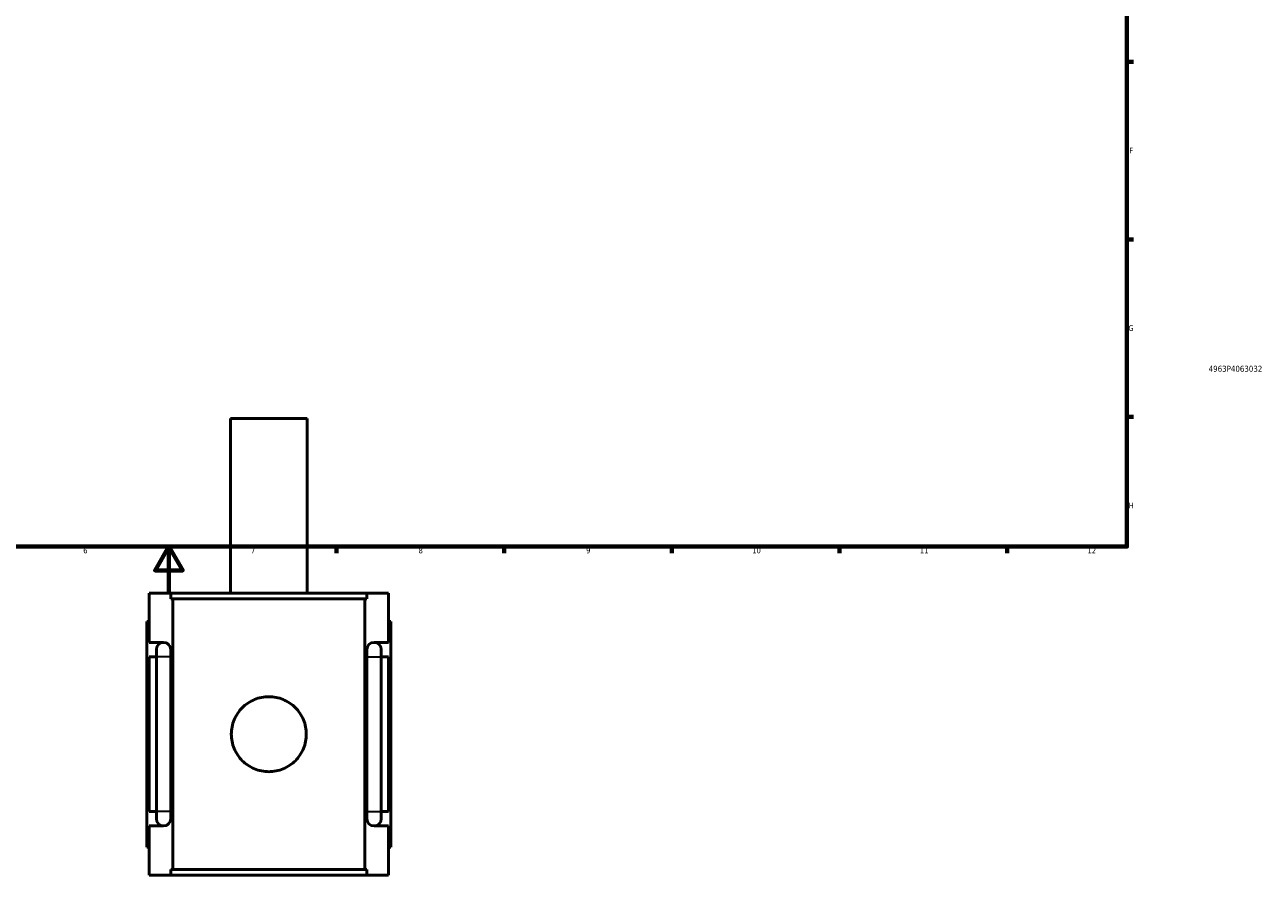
# Model space of a CAD drawing. Header units: millimetres. Extents: x -255 to 976, y -117 to 1132.
# Tile 3 of 7: x 360 to 878, y -117 to 238. Entities that reach past the tile are written whole.
import ezdxf
from ezdxf.enums import TextEntityAlignment as Align

# ---------------------------------------------------------------- set-up
doc = ezdxf.new("R2010")
doc.units = ezdxf.units.MM
for name, color, linetype, lineweight in [('Border (ANSI)', 7, 'Continuous', 70), ('Title (ISO)', 7, 'Continuous', 50), ('Visible (ANSI)', 7, 'Continuous', 50), ('Visible Narrow (ANSI)', 7, 'Continuous', 35)]:
    doc.layers.add(name, color=color, linetype=linetype, lineweight=lineweight)
doc.styles.add('Note Text (ANSI)', font='tahoma.ttf')
doc.styles.add('Note Text (ISO)', font='tahoma.ttf')

# ---------------------------------------------------------------- blocks, each defined once
blk = doc.blocks.new('Borders Default Border')
at = {"layer": 'Border (ANSI)'}
for p, q in [((821, 222.75), (823.8, 222.75)), ((821, 148.5), (823.8, 148.5)), ((821, 74.25), (823.8, 74.25)), ((490.58, 20), (490.58, 17.2)), ((560.67, 20), (560.67, 17.2)), ((630.75, 20), (630.75, 17.2)), ((700.83, 20), (700.83, 17.2)), ((770.92, 20), (770.92, 17.2))]:
    blk.add_line(p, q, dxfattribs=at)
at = {"layer": 'Border (ANSI)', "flags": 128}
for points in [[(20, 20), (20, 574), (821, 574), (821, 20), (20, 20)], [(420.5, 0), (420.5, 20), (414.73, 10), (426.27, 10), (420.5, 20)]]:
    blk.add_lwpolyline(points, dxfattribs=at)
at = {"layer": 'Border (ANSI)', "color": 5, "true_color": 0x0000ff, "char_height": 2.4, "attachment_point": 7, "style": 'Note Text (ANSI)'}
for s, insert in [('F', (821.98, 184.43)), ('G', (821.6, 110.13)), ('H', (821.73, 35.93)), ('6', (384.69, 17.15)), ('7', (454.8, 17.2)), ('8', (524.84, 17.15)), ('9', (594.92, 17.15)), ('10', (664.35, 17.15)), ('11', (734.43, 17.2)), ('12', (804.52, 17.2))]:
    blk.add_mtext(s, dxfattribs=dict(at, insert=insert))
blk = doc.blocks.new('Title Blocks ISO')
at = {"layer": 'Title (ISO)', "color": 232, "true_color": 0xca0064, "style": 'Note Text (ISO)'}
blk.add_attdef('PART_NUMBER_001', (34.16, 73.13), '', height=2.5, dxfattribs=at)
blk.add_attdef('DESCRIPTION', text='', height=2.5, dxfattribs=at).set_placement((34.09, 65.95), align=Align.TOP_LEFT)

msp = doc.modelspace()

# ---------------------------------------------------------------- linework, layer by layer
at = {"layer": 'Visible (ANSI)'}
for p, q in [((478.27, 73.53), (446.27, 73.53)), ((446.27, 0.53), (446.27, 73.53)), ((478.27, 0.53), (478.27, 73.53)), ((412.27, 0.53), (421.25, 0.53)), ((412.27, -20.07), (412.27, 0.53)), ((421.25, -1.83), (421.25, 0.53)), ((503.29, 0.53), (421.25, 0.53)), ((503.29, 0.53), (512.27, 0.53)), ((503.29, 0.53), (503.29, -1.83)), ((512.27, -20.07), (512.27, 0.53)), ((421.25, -1.83), (503.29, -1.83)), ((422.09, -115.11), (422.09, -1.83)), ((502.46, -115.11), (502.46, -1.83)), ((412.27, -11.27), (411.27, -11.27)), ((411.27, -105.67), (411.27, -11.27)), ((512.27, -11.27), (513.27, -11.27)), ((513.27, -105.67), (513.27, -11.27)), ((412.27, -20.07), (418.27, -20.07)), ((506.27, -20.07), (512.27, -20.07)), ((415.27, -23.07), (415.27, -26.07)), ((421.27, -26.07), (421.27, -23.07)), ((503.27, -23.07), (503.27, -26.07)), ((509.27, -26.07), (509.27, -23.07)), ((412.27, -90.87), (412.27, -26.07)), ((415.27, -26.07), (412.27, -26.07)), ((415.27, -90.87), (415.27, -26.07)), ((421.27, -90.87), (421.27, -26.07)), ((503.27, -26.07), (503.27, -90.87)), ((512.27, -26.07), (509.27, -26.07)), ((509.27, -26.07), (509.27, -90.87)), ((512.27, -90.87), (512.27, -26.07)), ((412.27, -90.87), (415.27, -90.87)), ((415.27, -90.87), (415.27, -93.87)), ((421.27, -93.87), (421.27, -90.87)), ((503.27, -90.87), (503.27, -93.87)), ((509.27, -90.87), (512.27, -90.87)), ((509.27, -93.87), (509.27, -90.87)), ((412.27, -117.47), (412.27, -96.87)), ((418.27, -96.87), (412.27, -96.87)), ((512.27, -96.87), (506.27, -96.87)), ((512.27, -117.47), (512.27, -96.87)), ((411.27, -105.67), (412.27, -105.67)), ((513.27, -105.67), (512.27, -105.67)), ((421.25, -117.47), (412.27, -117.47)), ((421.25, -115.11), (503.29, -115.11)), ((421.25, -117.47), (421.25, -115.11)), ((503.29, -117.47), (421.25, -117.47)), ((503.29, -115.11), (503.29, -117.47)), ((512.27, -117.47), (503.29, -117.47))]:
    msp.add_line(p, q, dxfattribs=at)
for centre, start, end in [((418.27, -23.07), 90, 180), ((418.27, -23.07), 0, 90), ((506.27, -23.07), 90, 180), ((506.27, -23.07), 0, 90), ((418.27, -93.87), 180, 270), ((418.27, -93.87), 270, 0), ((506.27, -93.87), 180, 270), ((506.27, -93.87), 270, 0)]:
    msp.add_arc(centre, 3, start, end, dxfattribs=at)
msp.add_open_spline([(477.95, -58.47), (477.95, -59.47), (477.86, -60.49), (477.45, -62.53), (477.15, -63.54), (475.94, -66.43), (474.74, -68.18), (471.98, -70.94), (470.23, -72.14), (467.34, -73.35), (466.33, -73.65), (464.29, -74.05), (463.27, -74.15), (461.28, -74.15), (460.25, -74.05), (458.22, -73.65), (457.21, -73.35), (454.32, -72.14), (452.57, -70.94), (449.8, -68.18), (448.6, -66.43), (447.4, -63.54), (447.09, -62.53), (446.69, -60.49), (446.59, -59.47), (446.59, -57.48), (446.69, -56.45), (447.09, -54.41), (447.4, -53.41), (448.6, -50.51), (449.8, -48.77), (452.57, -46), (454.32, -44.8), (457.21, -43.59), (458.22, -43.29), (460.25, -42.89), (461.28, -42.79), (463.27, -42.79), (464.29, -42.89), (466.33, -43.29), (467.34, -43.59), (470.23, -44.8), (471.98, -46), (474.74, -48.77), (475.94, -50.51), (477.15, -53.41), (477.45, -54.41), (477.86, -56.45), (477.95, -57.48), (477.95, -58.47)], degree=3, knots=[0, 0, 0, 0, 0.298783, 0.298783, 0.597567, 0.597567, 1.195134, 1.195134, 1.7922, 1.7922, 2.090734, 2.090734, 2.389267, 2.389267, 2.6878, 2.6878, 2.986333, 2.986333, 3.5834, 3.5834, 4.180966, 4.180966, 4.47975, 4.47975, 4.778533, 4.778533, 5.077317, 5.077317, 5.3761, 5.3761, 5.973667, 5.973667, 6.570734, 6.570734, 6.869267, 6.869267, 7.1678, 7.1678, 7.466333, 7.466333, 7.764867, 7.764867, 8.361933, 8.361933, 8.9595, 8.9595, 9.258283, 9.258283, 9.557067, 9.557067, 9.557067, 9.557067], dxfattribs=at)
at = {"layer": 'Visible Narrow (ANSI)'}
for p, q in [((421.24, -26.07), (415.31, -26.07)), ((503.31, -26.07), (509.24, -26.07)), ((421.24, -90.87), (415.31, -90.87)), ((503.31, -90.87), (509.24, -90.87))]:
    msp.add_line(p, q, dxfattribs=at)

# ---------------------------------------------------------------- block references
msp.add_blockref('Borders Default Border', (0, 0))
msp.add_blockref('Title Blocks ISO', (821, 20)).add_auto_attribs({'PART_NUMBER_001': '4963P4063032'})

doc.saveas('drawing.dxf')
